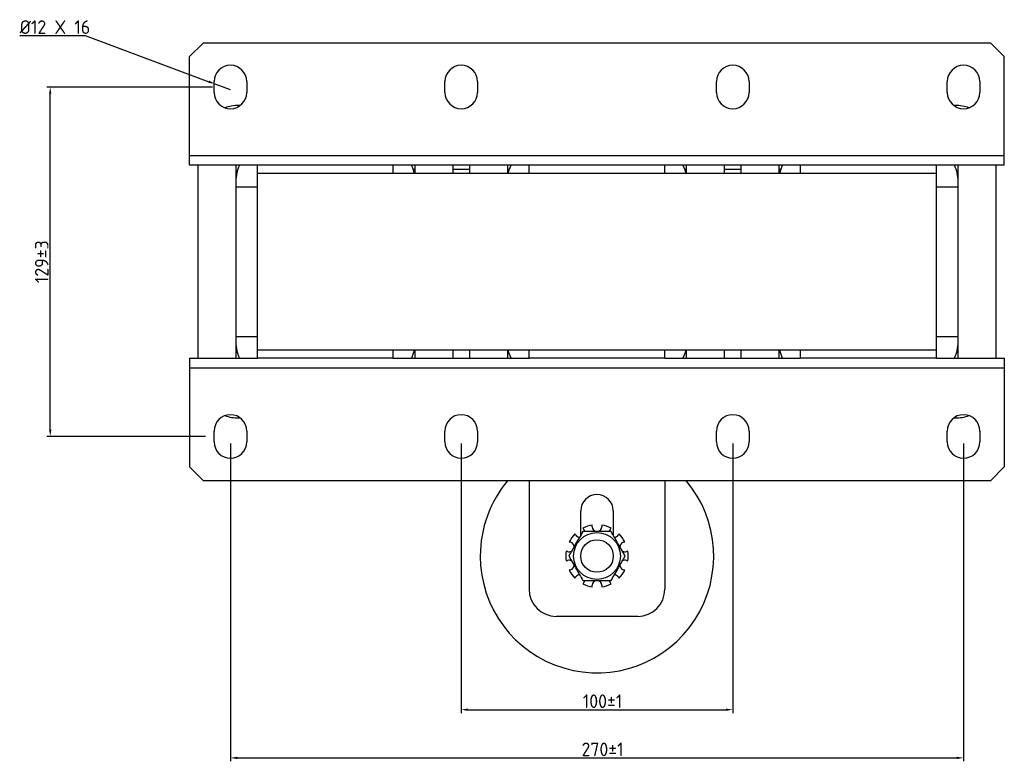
# Model space of a CAD drawing. Header units: millimetres. Extents: x -256 to 673, y 31 to 662.
# Tile 1 of 8: x -256 to 106, y 31 to 304. Entities that reach past the tile are written whole.
import ezdxf

# ---------------------------------------------------------------- set-up
doc = ezdxf.new("R2010")
doc.units = ezdxf.units.MM
doc.layers.get('0').update_dxf_attribs({"lineweight": 50})
doc.styles.add('GOST-2.304_Type-B', font='GOST Common.ttf')
doc.dimstyles.new('ISO-25', dxfattribs={"dimtxt": 5, "dimasz": 2.5, "dimexe": 1.25, "dimexo": 0.625, "dimtad": 1, "dimtoh": 1, "dimdec": 0, "dimtxsty": 'GOST-2.304_Type-B', "dimcen": 2.5, "dimadec": 0, "dimazin": 0, "dimtfac": 1, "dimtdec": 0, "dimtmove": 0, "dimatfit": 3, "dimfxl": 1, "dimarcsym": 0})

# ---------------------------------------------------------------- blocks, each defined once
blk = doc.blocks.new('*D58')
at = {"color": 0, "linetype": 'Continuous', "lineweight": -2, "transparency": 16777216}
for p, q in [((-93.89, 147.64), (-93.89, 48.45)), ((6.11, 147.64), (6.11, 48.45)), ((-91.39, 49.7), (3.61, 49.7))]:
    blk.add_line(p, q, dxfattribs=at)
at = {"color": 0, "linetype": 'Continuous', "transparency": 16777216}
for points in [[(-91.39, 50.11), (-91.39, 49.28), (-93.89, 49.7)], [(3.61, 50.11), (3.61, 49.28), (6.11, 49.7)]]:
    blk.add_solid(points, dxfattribs=at)
at = {"layer": 'Defpoints', "color": 0, "linetype": 'Continuous', "transparency": 16777216}
for p in [(-93.89, 148.26), (6.11, 148.26), (6.11, 49.7)]:
    blk.add_point(p, dxfattribs=at)
at = {"color": 0, "linetype": 'Continuous', "lineweight": 18, "transparency": 16777216, "insert": (-41.84, 55.32), "char_height": 5, "attachment_point": 2, "style": 'GOST-2.304_Type-B'}
blk.add_mtext('{100%%P1}', dxfattribs=at)
blk = doc.blocks.new('*D57')
at = {"color": 0, "linetype": 'Continuous', "lineweight": -2, "transparency": 16777216}
for p, q in [((-178.89, 147.64), (-178.89, 30.71)), ((91.11, 147.64), (91.11, 30.71)), ((-176.39, 31.96), (88.61, 31.96))]:
    blk.add_line(p, q, dxfattribs=at)
at = {"color": 0, "linetype": 'Continuous', "transparency": 16777216}
for points in [[(-176.39, 32.38), (-176.39, 31.54), (-178.89, 31.96)], [(88.61, 32.38), (88.61, 31.54), (91.11, 31.96)]]:
    blk.add_solid(points, dxfattribs=at)
at = {"layer": 'Defpoints', "color": 0, "linetype": 'Continuous', "transparency": 16777216}
for p in [(-178.89, 148.26), (91.11, 148.26), (91.11, 31.96)]:
    blk.add_point(p, dxfattribs=at)
at = {"color": 0, "linetype": 'Continuous', "lineweight": 18, "transparency": 16777216, "insert": (-41.84, 37.59), "char_height": 5, "attachment_point": 2, "style": 'GOST-2.304_Type-B'}
blk.add_mtext('{270%%P1}', dxfattribs=at)
blk = doc.blocks.new('*D60')
at = {"color": 0, "linetype": 'Continuous', "lineweight": -2, "transparency": 16777216}
for p, q in [((-185.52, 278.86), (-246.49, 278.86)), ((-245.24, 152.76), (-245.24, 276.36)), ((-188.02, 150.26), (-246.49, 150.26))]:
    blk.add_line(p, q, dxfattribs=at)
at = {"color": 0, "linetype": 'Continuous', "transparency": 16777216}
for points in [[(-245.65, 276.36), (-244.82, 276.36), (-245.24, 278.86)], [(-245.65, 152.76), (-244.82, 152.76), (-245.24, 150.26)]]:
    blk.add_solid(points, dxfattribs=at)
at = {"layer": 'Defpoints', "color": 0, "linetype": 'Continuous', "transparency": 16777216}
for p in [(-245.24, 278.86), (-184.89, 278.86), (-187.39, 150.26)]:
    blk.add_point(p, dxfattribs=at)
at = {"color": 0, "linetype": 'Continuous', "lineweight": 18, "transparency": 16777216, "insert": (-250.86, 214.56), "char_height": 5, "attachment_point": 2, "rotation": 90, "style": 'GOST-2.304_Type-B'}
blk.add_mtext('129%%P3', dxfattribs=at)
blk = doc.blocks.new('*D59')
at = {"color": 0, "linetype": 'Continuous', "lineweight": -2, "transparency": 16777216}
for p, q in [((-256.48, 297.77), (-232.43, 297.77)), ((-232.43, 297.77), (-186.86, 280.83)), ((-178.89, 277.86), (-184.51, 279.95))]:
    blk.add_line(p, q, dxfattribs=at)
at = {"color": 0, "linetype": 'Continuous', "transparency": 16777216}
blk.add_solid([(-186.71, 281.22), (-187, 280.43), (-184.51, 279.95)], dxfattribs=at)
at = {"layer": 'Defpoints', "color": 0, "linetype": 'Continuous', "transparency": 16777216}
for p in [(-184.51, 279.95), (-178.89, 277.86)]:
    blk.add_point(p, dxfattribs=at)
at = {"color": 0, "linetype": 'Continuous', "lineweight": 18, "transparency": 16777216, "insert": (-256.48, 303.4), "char_height": 5, "attachment_point": 1, "style": 'GOST-2.304_Type-B'}
blk.add_mtext('{%%C12 X 16', dxfattribs=at)

msp = doc.modelspace()

# ---------------------------------------------------------------- linework, layer by layer
at = {"color": 7, "linetype": 'Continuous', "lineweight": 25}
for p, q in [((-188.89, 295.06), (-193.89, 290.06)), ((101.11, 295.06), (-188.89, 295.06)), ((106.11, 290.06), (101.11, 295.06)), ((-193.89, 253.56), (-193.89, 290.06)), ((106.11, 253.56), (106.11, 290.06)), ((-184.89, 276.86), (-184.89, 280.86)), ((-172.89, 280.86), (-172.89, 276.86)), ((-99.89, 276.86), (-99.89, 280.86)), ((-87.89, 280.86), (-87.89, 276.86)), ((0.11, 276.86), (0.11, 280.86)), ((12.11, 280.86), (12.11, 276.86)), ((85.11, 276.86), (85.11, 280.86)), ((97.11, 280.86), (97.11, 276.86)), ((-175.29, 272.06), (-175.89, 272.06)), ((88.11, 272.06), (87.51, 272.06)), ((106.11, 253.56), (-193.89, 253.56)), ((-193.89, 250.06), (-193.89, 253.56)), ((106.11, 250.06), (106.11, 253.56)), ((-168.89, 250.06), (-193.89, 250.06)), ((-190.89, 250.06), (-190.89, 179.06)), ((-176.89, 250.06), (-176.89, 179.06)), ((-168.89, 247.06), (-168.89, 250.06)), ((-118.89, 250.06), (-168.89, 250.06)), ((-118.89, 247.06), (-168.89, 247.06)), ((-168.89, 182.06), (-168.89, 247.06)), ((81.11, 247.06), (-168.89, 247.06)), ((-118.89, 247.06), (-118.89, 250.06)), ((-68.89, 250.06), (-118.89, 250.06)), ((-110.89, 247.06), (-110.89, 250.06)), ((-96.89, 247.06), (-96.89, 250.06)), ((-90.89, 250.06), (-90.89, 247.06)), ((-76.89, 250.06), (-76.89, 247.06)), ((-68.89, 247.06), (-68.89, 250.06)), ((-18.89, 250.06), (-68.89, 250.06)), ((-18.89, 247.06), (-68.89, 247.06)), ((-18.89, 247.06), (-18.89, 250.06)), ((31.11, 250.06), (-18.89, 250.06)), ((-10.89, 247.06), (-10.89, 250.06)), ((3.11, 247.06), (3.11, 250.06)), ((9.11, 250.06), (9.11, 247.06)), ((23.11, 250.06), (23.11, 247.06)), ((81.11, 250.06), (31.11, 250.06)), ((31.11, 247.06), (31.11, 250.06)), ((81.11, 247.06), (31.11, 247.06)), ((81.11, 247.06), (81.11, 250.06)), ((106.11, 250.06), (81.11, 250.06)), ((81.11, 182.06), (81.11, 247.06)), ((89.11, 179.06), (89.11, 250.06)), ((103.11, 179.06), (103.11, 250.06)), ((-168.89, 242.06), (-176.89, 242.06)), ((89.11, 242.06), (81.11, 242.06)), ((-176.89, 187.06), (-168.89, 187.06)), ((81.11, 187.06), (89.11, 187.06)), ((-118.89, 182.06), (-168.89, 182.06)), ((-168.89, 179.06), (-168.89, 182.06)), ((81.11, 182.06), (-168.89, 182.06)), ((-118.89, 179.06), (-118.89, 182.06)), ((-110.89, 179.06), (-110.89, 182.06)), ((-96.89, 179.06), (-96.89, 182.06)), ((-90.89, 182.06), (-90.89, 179.06)), ((-76.89, 182.06), (-76.89, 179.06)), ((-68.89, 179.06), (-68.89, 182.06)), ((-18.89, 182.06), (-68.89, 182.06)), ((-18.89, 179.06), (-18.89, 182.06)), ((-10.89, 179.06), (-10.89, 182.06)), ((3.11, 179.06), (3.11, 182.06)), ((9.11, 182.06), (9.11, 179.06)), ((23.11, 182.06), (23.11, 179.06)), ((81.11, 182.06), (31.11, 182.06)), ((31.11, 179.06), (31.11, 182.06)), ((81.11, 179.06), (81.11, 182.06)), ((-193.89, 179.06), (-168.89, 179.06)), ((-193.89, 179.06), (-193.89, 175.56)), ((-118.89, 179.06), (-168.89, 179.06)), ((-118.89, 179.06), (-68.89, 179.06)), ((-18.89, 179.06), (-68.89, 179.06)), ((-18.89, 179.06), (31.11, 179.06)), ((81.11, 179.06), (31.11, 179.06)), ((81.11, 179.06), (106.11, 179.06)), ((106.11, 179.06), (106.11, 175.56)), ((-193.89, 175.56), (106.11, 175.56)), ((-193.89, 175.56), (-193.89, 139.06)), ((106.11, 175.56), (106.11, 139.06)), ((-175.89, 157.06), (-175.29, 157.06)), ((87.51, 157.06), (88.11, 157.06)), ((-184.89, 148.26), (-184.89, 152.26)), ((-172.89, 152.26), (-172.89, 148.26)), ((-99.89, 148.26), (-99.89, 152.26)), ((-87.89, 152.26), (-87.89, 148.26)), ((0.11, 148.26), (0.11, 152.26)), ((12.11, 152.26), (12.11, 148.26)), ((85.11, 148.26), (85.11, 152.26)), ((97.11, 152.26), (97.11, 148.26)), ((-193.89, 139.06), (-188.89, 134.06)), ((101.11, 134.06), (106.11, 139.06)), ((-188.89, 134.06), (101.11, 134.06)), ((-68.89, 134.06), (-68.89, 94.06)), ((-18.89, 134.06), (-18.89, 94.06)), ((-49.89, 113.87), (-49.89, 122.86)), ((-37.89, 122.86), (-37.89, 113.87)), ((-49.11, 116.51), (-48.77, 116.05)), ((-45.7, 117.05), (-45.7, 117.62)), ((-42.08, 117.62), (-42.08, 117.05)), ((-39.01, 116.05), (-38.68, 116.51)), ((-51.69, 113.93), (-52.03, 114.39)), ((-35.75, 114.39), (-36.09, 113.93)), ((-54.13, 111.49), (-53.59, 111.31)), ((-34.19, 111.31), (-33.65, 111.49)), ((-54.71, 107.88), (-55.25, 108.05)), ((-32.53, 108.05), (-33.07, 107.88)), ((-55.25, 104.47), (-54.71, 104.65)), ((-33.07, 104.65), (-32.53, 104.47)), ((-53.59, 101.21), (-54.13, 101.04)), ((-52.03, 98.14), (-51.69, 98.6)), ((-36.09, 98.6), (-35.75, 98.14)), ((-33.65, 101.04), (-34.19, 101.21)), ((-48.77, 96.47), (-49.11, 96.01)), ((-45.7, 94.91), (-45.7, 95.47)), ((-42.08, 95.47), (-42.08, 94.91)), ((-38.68, 96.01), (-39.01, 96.47)), ((-28.89, 84.06), (-58.89, 84.06))]:
    msp.add_line(p, q, dxfattribs=at)
at = {"color": 8, "linetype": 'Continuous', "lineweight": 25}
for p, q in [((-110.89, 248.56), (-111.63, 248.56)), ((-90.89, 248.56), (-96.89, 248.56)), ((-76.15, 248.56), (-76.89, 248.56)), ((-10.89, 248.56), (-11.63, 248.56)), ((9.11, 248.56), (3.11, 248.56)), ((23.85, 248.56), (23.11, 248.56))]:
    msp.add_line(p, q, dxfattribs=at)
at = {"color": 7, "linetype": 'Continuous', "lineweight": 25, "flags": 128}
for points in [[(-112.24, 250.06), (-111.58, 248.39), (-111.22, 247.06)], [(-76.57, 247.06), (-76.21, 248.39), (-75.54, 250.06)], [(-12.24, 250.06), (-11.58, 248.39), (-11.22, 247.06)], [(23.43, 247.06), (23.79, 248.39), (24.46, 250.06)], [(-111.22, 182.06), (-111.58, 180.74), (-112.24, 179.06)], [(-75.54, 179.06), (-76.21, 180.74), (-76.57, 182.06)], [(-11.22, 182.06), (-11.58, 180.74), (-12.24, 179.06)], [(24.46, 179.06), (23.79, 180.74), (23.43, 182.06)], [(-48.77, 116.05), (-48.48, 115.41), (-48.45, 115.26)], [(-39.33, 115.27), (-39.31, 115.41), (-39.01, 116.05)], [(-48.45, 97.26), (-48.48, 97.11), (-48.77, 96.47)], [(-39.01, 96.47), (-39.31, 97.11), (-39.33, 97.26)]]:
    msp.add_lwpolyline(points, dxfattribs=at)
at = {"color": 7, "linetype": 'Continuous', "lineweight": 25}
for radius in [8.63, 6, 6]:
    msp.add_circle((-43.89, 106.26), radius, dxfattribs=at)
for centre, radius, start, end in [((-178.89, 280.86), 6, 0, 180), ((-93.89, 280.86), 6, 0, 180), ((6.11, 280.86), 6, 0, 180), ((91.11, 280.86), 6, 0, 180), ((-178.89, 276.86), 6, 180, 0), ((-93.89, 276.86), 6, 180, 0), ((6.11, 276.86), 6, 180, 0), ((91.11, 276.86), 6, 180, 0), ((-175.89, 257.06), 15, 90, 109.4654), ((88.11, 257.06), 15, 70.5346, 90), ((-162.89, 244.06), 14, 154.6231, 180), ((75.11, 244.06), 14, 0, 25.3769), ((-162.89, 185.06), 14, 180, 205.3769), ((75.11, 185.06), 14, 334.6231, 0), ((-178.89, 152.26), 6, 0, 180), ((-175.89, 172.06), 15, 250.5346, 270), ((-93.89, 152.26), 6, 0, 180), ((6.11, 152.26), 6, 0, 180), ((91.11, 152.26), 6, 0, 180), ((88.11, 172.06), 15, 270, 289.4654), ((-178.89, 148.26), 6, 180, 0), ((-93.89, 148.26), 6, 180, 0), ((6.11, 148.26), 6, 180, 0), ((91.11, 148.26), 6, 180, 0), ((-43.89, 106.26), 43, 139.7209, 180), ((-43.89, 106.26), 43, 180, 40.2791), ((-43.89, 122.86), 6, 0, 180), ((-43.89, 106.26), 11.5, 99.0374, 116.9626), ((-43.89, 117.05), 1.81, 180, 0), ((-43.89, 106.26), 11.5, 63.0374, 80.9626), ((-43.89, 106.26), 11.5, 135.0374, 152.9626), ((-50.23, 114.99), 1.81, 216, 268.9305), ((-37.55, 114.99), 1.81, 271.1261, 324), ((-43.89, 106.26), 11.5, 27.0374, 44.9626), ((-54.15, 109.6), 1.81, 359.6337, 72), ((-33.63, 109.6), 1.81, 108, 181.1639), ((-43.89, 106.26), 11.5, 171.0374, 188.9626), ((-54.15, 109.6), 1.81, 252, 301.0151), ((-33.63, 109.6), 1.81, 240.0297, 288), ((-43.89, 106.26), 11.5, 351.0374, 8.9626), ((-54.15, 102.93), 1.81, 60.0297, 108), ((-54.15, 102.93), 1.81, 288, 1.1639), ((-33.63, 102.93), 1.81, 179.6337, 252), ((-33.63, 102.93), 1.81, 72, 121.0151), ((-43.89, 106.26), 11.5, 207.0374, 224.9626), ((-50.23, 97.53), 1.81, 91.1261, 144), ((-37.55, 97.53), 1.81, 36, 88.9305), ((-43.89, 106.26), 11.5, 315.0374, 332.9626), ((-43.89, 106.26), 11.5, 243.0374, 260.9626), ((-43.89, 95.47), 1.81, 0, 180), ((-43.89, 106.26), 11.5, 279.0374, 296.9626), ((-58.89, 94.06), 10, 180, 270), ((-28.89, 94.06), 10, 270, 0)]:
    msp.add_arc(centre, radius, start, end, dxfattribs=at)
for points, knots in [([(-49.09, 115.26), (-49.54, 114.48), (-50.45, 112.9), (-51.8, 110.56), (-53.09, 108.33), (-53.88, 106.95), (-54.28, 106.26)], [0, 0, 0, 0, 0.2646054, 0.5349487, 0.7653436, 1, 1, 1, 1]), ([(-38.69, 115.26), (-39.94, 115.26), (-42.04, 115.26), (-45.11, 115.26), (-47.33, 115.26), (-48.64, 115.26), (-49.09, 115.26)], [0, 0, 0, 0, 0.363821, 0.613049, 0.868997, 1, 1, 1, 1]), ([(-33.5, 106.26), (-33.95, 107.04), (-34.86, 108.62), (-36.21, 110.96), (-37.5, 113.2), (-38.3, 114.57), (-38.69, 115.26)], [0, 0, 0, 0, 0.264605, 0.534949, 0.765344, 1, 1, 1, 1]), ([(-54.28, 106.26), (-53.83, 105.48), (-52.92, 103.9), (-51.57, 101.56), (-50.28, 99.33), (-49.49, 97.95), (-49.09, 97.26)], [0, 0, 0, 0, 0.264605, 0.534949, 0.765344, 1, 1, 1, 1]), ([(-38.69, 97.26), (-38.24, 98.04), (-37.33, 99.62), (-35.98, 101.96), (-34.69, 104.2), (-33.9, 105.57), (-33.5, 106.26)], [0, 0, 0, 0, 0.264605, 0.534949, 0.765344, 1, 1, 1, 1]), ([(-49.09, 97.26), (-48.64, 97.26), (-47.35, 97.26), (-45.14, 97.26), (-42.06, 97.26), (-39.94, 97.26), (-38.69, 97.26)], [0, 0, 0, 0, 0.131004, 0.38054, 0.636178, 1, 1, 1, 1])]:
    msp.add_open_spline(points, degree=3, knots=knots, dxfattribs=at)

# ---------------------------------------------------------------- dimensions: what is measured, and where the dimension line sits
at = {"color": 7, "linetype": 'Continuous', "lineweight": 18}
dim = msp.add_radius_dim(center=(-178.89, 277.86), mpoint=(-184.51, 279.95), text='{%%C12 X 16', dimstyle='ISO-25', dxfattribs=at)
dim.commit()
dim.dimension.update_dxf_attribs({"geometry": '*D59', "text_midpoint": (-244.77, 297.77), "dimtype": 164})
dim = msp.add_linear_dim(base=(-245.24, 278.86), p1=(-187.39, 150.26), p2=(-184.89, 278.86), angle=90, text='129%%P3', dimstyle='ISO-25', dxfattribs=at)
dim.commit()
dim.dimension.update_dxf_attribs({"geometry": '*D60', "text_midpoint": (-245.24, 214.56), "dimtype": 160})
for base, p1, p2, picture, middle in [((91.11, 31.96), (-178.89, 148.26), (91.11, 148.26), '*D57', (-41.84, 31.96)), ((6.11, 49.7), (-93.89, 148.26), (6.11, 148.26), '*D58', (-41.84, 49.7))]:
    dim = msp.add_linear_dim(base=base, p1=p1, p2=p2, text='{<>%%P1}', dimstyle='ISO-25', dxfattribs=at)
    dim.commit()
    dim.dimension.update_dxf_attribs({"geometry": picture, "text_midpoint": middle, "dimtype": 160})

doc.saveas('drawing.dxf')
